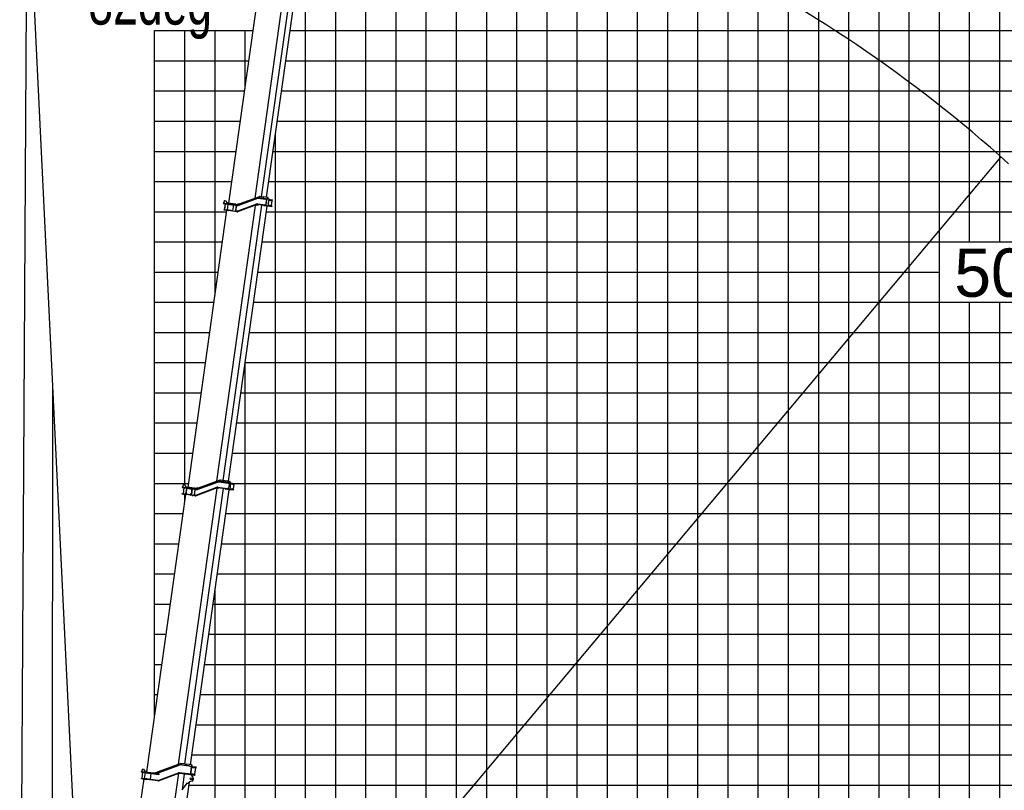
# Model space of a CAD drawing. Extents: x -441179 to 62702, y -334860 to 51651.
# Tile 43 of 68: x -150843 to -118223, y -297415 to -271883. Entities that reach past the tile are written whole.
import ezdxf

# ---------------------------------------------------------------- set-up
doc = ezdxf.new("R2010")
doc.units = 0
doc.layers.get('0').update_dxf_attribs({"linetype": 'CONTINUOUS'})

msp = doc.modelspace()

# ---------------------------------------------------------------- linework, layer by layer
at = {"color": 252, "linetype": 'Continuous'}
for p, q in [((-118372.192684, -279245.002408), (-118372.192684, -199053.593837)), ((-119372.192684, -279245.002408), (-119372.192684, -202131.286451)), ((-120372.192684, -314245.002408), (-120372.192684, -205208.979066)), ((-121372.192684, -314245.002408), (-121372.192684, -208286.547077)), ((-122372.192684, -314245.002408), (-122372.192684, -211364.239692)), ((-123372.192684, -314245.002408), (-123372.192684, -214686.905265)), ((-124372.192684, -314245.002408), (-124372.192684, -218022.518553)), ((-125372.192684, -314245.002408), (-125372.192684, -221265.075641)), ((-127372.192684, -314245.002408), (-127372.192684, -227420.460871)), ((-128372.192684, -314245.002408), (-128372.192684, -230498.262121)), ((-129372.192684, -314245.002408), (-129372.192684, -233575.954736)), ((-130372.192684, -314245.002408), (-130372.192684, -236653.64735)), ((-131372.192684, -314245.002408), (-131372.192684, -239731.383369)), ((-132372.192684, -314245.002408), (-132372.192684, -242809.075984)), ((-133372.192684, -314245.002408), (-133372.192684, -245989.617535)), ((-134372.192684, -314245.002408), (-134372.192684, -248964.363366)), ((-135372.192684, -314245.002408), (-135372.192684, -252042.05598)), ((-137372.192684, -314245.002408), (-137372.192684, -258197.407948)), ((-138372.192684, -314245.002408), (-138372.192684, -261018.964636)), ((-139372.192684, -314245.002408), (-139372.192684, -263231.053513)), ((-140372.192684, -314245.002408), (-140372.192684, -265443.14239)), ((-141372.192684, -311955.190763), (-141372.192684, -268658.337857)), ((-146372.192684, -272245.002408), (-143110.398067, -272245.002408)), ((-145372.192684, -287308.849283), (-145372.192684, -272245.002408)), ((-144372.192684, -281014.762295), (-144372.192684, -272245.002408)), ((-143372.192684, -274107.767897), (-143372.192684, -272245.002408)), ((-141885.476717, -272245.002408), (-31372.192684, -272245.002408)), ((-146372.192684, -273245.002408), (-143250.938902, -273245.002408)), ((-142026.017552, -273245.002408), (-31372.192684, -273245.002408)), ((-146372.192684, -275245.002408), (-143532.020571, -275245.002408)), ((-142307.099221, -275245.002408), (-31372.192684, -275245.002408)), ((-142372.192684, -311955.190763), (-142372.192684, -275708.166463)), ((-146372.192684, -276245.002408), (-143672.561406, -276245.002408)), ((-142447.640056, -276245.002408), (-31372.192684, -276245.002408)), ((-146372.192684, -277245.002408), (-143813.102241, -277245.002408)), ((-142588.18089, -277245.002408), (-31372.192684, -277245.002408)), ((-146372.192684, -278245.002408), (-143982.928317, -278245.002408)), ((-142671.16327, -278245.002408), (-31372.192684, -278245.002408)), ((-146372.192684, -279245.002408), (-144123.469152, -279245.002408)), ((-142811.704105, -279245.002408), (-31372.192684, -279245.002408)), ((-146372.192684, -280245.002408), (-144264.009987, -280245.002408)), ((-142952.24494, -280245.002408), (-120372.192684, -280245.002408)), ((-146372.192684, -281245.002408), (-144404.550822, -281245.002408)), ((-143092.785774, -281245.002408), (-31372.192684, -281245.002408)), ((-119372.192684, -314245.002408), (-119372.192684, -281245.002408)), ((-118372.192684, -314245.002408), (-118372.192684, -281245.002408)), ((-146372.192684, -282245.002408), (-144545.091656, -282245.002408)), ((-143233.326609, -282245.002408), (-31372.192684, -282245.002408)), ((-146372.192684, -283245.002408), (-144685.632491, -283245.002408)), ((-143373.867444, -283245.002408), (-31372.192684, -283245.002408)), ((-143372.192684, -309990.635124), (-143372.192684, -283233.085873)), ((-146372.192684, -285245.002408), (-144966.71416, -285245.002408)), ((-143654.949113, -285245.002408), (-31372.192684, -285245.002408)), ((-146372.192684, -286245.002408), (-145107.254995, -286245.002408)), ((-143795.489948, -286245.002408), (-31372.192684, -286245.002408)), ((-146372.192684, -287245.002408), (-145247.79583, -287245.002408)), ((-143729.014939, -287245.002408), (-31372.192684, -287245.002408)), ((-145372.192684, -287821.16944), (-145372.192684, -287610.082792)), ((-146372.192684, -288245.002408), (-145431.758523, -288245.002408)), ((-144016.990336, -288245.002408), (-31372.192684, -288245.002408)), ((-146372.192684, -289245.002408), (-145572.299358, -289245.002408)), ((-144157.531171, -289245.002408), (-31372.192684, -289245.002408)), ((-146372.192684, -290245.002408), (-145712.840192, -290245.002408)), ((-144298.072006, -290245.002408), (-31372.192684, -290245.002408)), ((-144372.192684, -309816.336728), (-144372.192684, -290772.398438)), ((-146372.192684, -291245.002408), (-145853.381027, -291245.002408)), ((-144438.61284, -291245.002408), (-31372.192684, -291245.002408)), ((-146372.192684, -292245.002408), (-145993.921862, -292245.002408)), ((-144579.153675, -292245.002408), (-31372.192684, -292245.002408)), ((-146372.192684, -293245.002408), (-146134.462696, -293245.002408)), ((-144719.69451, -293245.002408), (-31372.192684, -293245.002408)), ((-145000.776179, -295245.002408), (-31372.192684, -295245.002408)), ((-145141.317014, -296245.002408), (-31372.192684, -296245.002408)), ((-145235.406023, -297245.002408), (-31372.192684, -297245.002408))]:
    msp.add_line(p, q, dxfattribs=at)
at = {"color": 14, "linetype": 'Continuous'}
for p, q in [((-126372.192684, -314245.002408), (-126372.192684, -224342.768256)), ((-136372.192684, -314245.002408), (-136372.192684, -255119.720662)), ((-146372.192684, -294936.539162), (-146372.192684, -272245.002408)), ((-146372.192684, -274245.002408), (-143391.479737, -274245.002408)), ((-142166.558386, -274245.002408), (-31372.192684, -274245.002408)), ((-146372.192684, -284245.002408), (-144826.173326, -284245.002408)), ((-143514.408278, -284245.002408), (-31372.192684, -284245.002408)), ((-146372.192684, -294245.002408), (-146275.003531, -294245.002408)), ((-144860.235344, -294245.002408), (-31372.192684, -294245.002408))]:
    msp.add_line(p, q, dxfattribs=at)
at = {"color": 102, "linetype": 'Continuous'}
for p, q in [((-143914.307713, -277965.116757), (-142584.795165, -268505.143431)), ((-143045.260647, -277795.615329), (-141755.654835, -268619.593179)), ((-142827.357732, -277754.339689), (-141545.573472, -268633.970775)), ((-142661.618003, -277767.534613), (-141381.225474, -268657.06838))]:
    msp.add_line(p, q, dxfattribs=at)
at = {"color": 151, "linetype": 'Continuous'}
for p, q in [((-150623.176734, -271337.646957), (-150843.060021, -307701.474603)), ((-150373.873524, -271248.34918), (-148516.077392, -309773.874016)), ((-118335.576357, -276427.348064), (-144622.62569, -307755.033669)), ((-144067.216469, -277889.095881), (-144075.010129, -277944.550656)), ((-144053.66372, -277878.88317), (-144067.216469, -277889.095881)), ((-144053.66372, -277878.88317), (-144020.984398, -277883.475949)), ((-144020.984398, -277883.475949), (-143969.9187, -277951.242419)), ((-143612.465004, -278019.259718), (-142963.841661, -277779.175356)), ((-143608.993955, -278028.637761), (-142960.370612, -277788.553399)), ((-143608.52132, -278028.704186), (-142959.897957, -277788.619826)), ((-143605.743165, -278036.206078), (-142957.119992, -277796.122924)), ((-143575.53101, -277989.377687), (-142914.891369, -277747.978009)), ((-142951.284667, -277795.493378), (-142685.408821, -277832.859791)), ((-142950.645078, -277787.504161), (-142649.143982, -277829.877376)), ((-142674.891558, -277816.160515), (-142949.253347, -277777.60148)), ((-142779.863049, -277761.014631), (-142890.772598, -277745.42731)), ((-142782.587293, -277780.828315), (-142782.646511, -277780.819992)), ((-142774.54144, -277751.664259), (-142781.500095, -277801.177662)), ((-142775.933171, -277761.566939), (-142779.803831, -277761.022953)), ((-142629.054721, -277772.111084), (-142774.54144, -277751.664259)), ((-142669.341253, -277836.127525), (-142695.366554, -278021.307159)), ((-142685.408821, -277832.859791), (-142658.269515, -277836.673972)), ((-142674.891558, -277816.160515), (-142647.752251, -277819.974696)), ((-142661.566024, -277926.588529), (-142649.110268, -277837.96122)), ((-142658.269515, -277836.673972), (-142649.110268, -277837.96122)), ((-142649.110268, -277837.96122), (-142652.011323, -277829.474398)), ((-142636.24584, -277831.690092), (-142649.143982, -277829.877376)), ((-142638.075629, -277821.334656), (-142647.752251, -277819.974696)), ((-142638.075629, -277821.334656), (-142635.96756, -277829.710031)), ((-142636.24584, -277831.690092), (-142635.96756, -277829.710031)), ((-142585.397059, -277822.174005), (-142626.34834, -277773.632909)), ((-142614.69911, -277784.226909), (-142617.774348, -277783.794712)), ((-142584.277108, -277826.239073), (-142617.348898, -278061.557088)), ((-142589.514278, -277863.503474), (-142477.609867, -277879.230613)), ((-142587.565819, -277849.639464), (-142475.076337, -277865.448829)), ((-142585.339085, -277833.795432), (-142464.288717, -277850.807952)), ((-142496.555603, -278037.13079), (-142474.566183, -277880.66794)), ((-142495.682946, -278038.263019), (-142473.41525, -277879.820128)), ((-142473.41525, -277879.820128), (-142485.329593, -277864.007828)), ((-142477.609867, -277879.230613), (-142473.41525, -277879.820128)), ((-142475.076337, -277865.448829), (-142466.51545, -277866.651983)), ((-142468.491763, -277865.364666), (-142466.543304, -277851.500655)), ((-142466.51545, -277866.651983), (-142464.288717, -277850.807952)), ((-145266.561914, -287378.530037), (-143976.427269, -278198.74504)), ((-144312.805436, -287173.929972), (-143028.703477, -278037.069767)), ((-144099.224046, -287148.755923), (-142816.743921, -278023.435669)), ((-144090.789787, -277970.608646), (-143725.237974, -278021.983603)), ((-144088.563051, -277954.764595), (-144058.855009, -277958.939788)), ((-144075.454075, -278184.82773), (-144074.062344, -278174.925049)), ((-144075.454075, -278184.82773), (-143926.913865, -278205.703695)), ((-144075.010129, -277944.550656), (-144064.797568, -277958.104616)), ((-144074.062344, -278174.925049), (-143925.522134, -278195.801015)), ((-144036.325044, -277978.263167), (-144064.159664, -278176.31678)), ((-144031.719426, -277978.910444), (-144059.554046, -278176.964058)), ((-144058.855009, -277958.939788), (-143723.011238, -278006.139552)), ((-144033.347968, -278180.647082), (-144032.234513, -278172.724442)), ((-144032.234513, -278172.724442), (-143982.72111, -278179.683097)), ((-144005.791624, -277984.573509), (-144005.513348, -277982.593468)), ((-144005.791624, -277984.573509), (-143956.278221, -277991.532164)), ((-143983.945842, -278188.397516), (-143982.609663, -278178.89011)), ((-143982.72111, -278179.683097), (-143933.207707, -278186.641752)), ((-143947.479194, -277992.768787), (-143973.922083, -278180.91972)), ((-143973.226218, -278175.96838), (-143775.057753, -278203.819141)), ((-143972.702162, -277971.047781), (-143969.9187, -277951.242419)), ((-143971.823698, -278173.172503), (-143961.921017, -278174.564234)), ((-143959.951745, -278167.735709), (-143961.343476, -278177.63839)), ((-143959.951745, -278167.735709), (-143937.684049, -278009.292818)), ((-143956.306083, -277991.730416), (-143955.971912, -277989.352663)), ((-143956.278221, -277991.532164), (-143906.764817, -277998.490819)), ((-143948.175059, -277997.720127), (-143750.006594, -278025.570889)), ((-143947.597519, -278000.794283), (-143937.694838, -278002.186014)), ((-143944.974181, -277974.944694), (-143943.025724, -277961.080704)), ((-143683.575966, -277997.543989), (-143943.025724, -277961.080704)), ((-143936.292318, -277999.390138), (-143937.684049, -278009.292818)), ((-143934.321161, -278194.564392), (-143933.207707, -278186.641752)), ((-143927.053002, -278206.693706), (-143925.382825, -278194.809776)), ((-143643.754237, -278245.499186), (-143926.913865, -278205.703695)), ((-143925.927134, -287173.111215), (-142645.534606, -278062.644983)), ((-143925.522134, -278195.801015), (-143642.362506, -278235.596505)), ((-143906.764817, -277998.490819), (-143906.486541, -277996.510778)), ((-143776.867072, -278216.693121), (-143749.032452, -278018.639507)), ((-143725.237974, -278021.983603), (-143700.692814, -278025.4332)), ((-143698.466077, -278009.589149), (-143723.011238, -278006.139552)), ((-143709.529577, -278226.156789), (-143686.940753, -278209.13489)), ((-143700.692814, -278025.4332), (-143650.120497, -278032.540676)), ((-143698.466077, -278009.589149), (-143647.89376, -278016.696625)), ((-143688.725592, -278221.001473), (-143687.071723, -278209.233583)), ((-143688.725592, -278221.001473), (-143659.01755, -278225.176666)), ((-143688.725592, -278221.001473), (-143681.916427, -278230.037564)), ((-143686.940753, -278209.13489), (-143663.838052, -278044.750628)), ((-143683.575966, -277997.543989), (-143634.062562, -278004.502644)), ((-143679.920399, -278221.229377), (-143653.755959, -278035.059713)), ((-143675.753586, -278028.93818), (-143663.838052, -278044.750628)), ((-143663.936742, -278044.619638), (-143662.282703, -278032.85054)), ((-143662.282703, -278032.85054), (-143660.023177, -278031.148945)), ((-143662.282703, -278032.85054), (-143632.574661, -278037.025733)), ((-143641.249051, -278227.673865), (-143659.01755, -278225.176666)), ((-143647.890116, -278016.697137), (-143622.191749, -278020.308807)), ((-143623.109617, -278030.278085), (-143642.948826, -278027.489866)), ((-143635.399588, -278227.040146), (-142986.662949, -277985.991709)), ((-142983.876863, -277993.489768), (-143632.613522, -278234.538202)), ((-143624.222899, -278038.199496), (-143632.574661, -278037.025733)), ((-142980.394265, -278002.864526), (-143629.130924, -278243.912961)), ((-143577.923454, -277982.806452), (-143624.907507, -277999.908088)), ((-143624.907507, -277999.908088), (-143617.447197, -278020.406108)), ((-143570.399032, -278003.479882), (-143616.641224, -278020.311052)), ((-143577.923454, -277982.806452), (-143570.399032, -278003.479882)), ((-143561.984588, -277983.832297), (-143562.072929, -277984.46088)), ((-143560.808407, -277983.997599), (-143561.984588, -277983.832297)), ((-143028.703477, -278037.069767), (-142986.030843, -278020.85006)), ((-142986.030843, -278020.85006), (-142934.837837, -278028.044768)), ((-142706.205505, -278038.97083), (-142970.644056, -278001.806416)), ((-142704.813774, -278029.06815), (-142969.252325, -277991.903735)), ((-142968.138871, -277983.981095), (-142711.712401, -278020.019485)), ((-142763.246476, -278031.385683), (-142763.193279, -278031.39316)), ((-142752.696016, -278046.105173), (-142761.936673, -278032.617561)), ((-142622.56817, -278065.872705), (-142749.701339, -278048.005303)), ((-142712.937132, -278028.733904), (-142711.600954, -278019.226499)), ((-142684.573094, -278023.833666), (-142711.712401, -278020.019485)), ((-142704.674635, -278028.078119), (-142706.344642, -278039.960841)), ((-142679.066199, -278042.785011), (-142706.205505, -278038.97083)), ((-142677.674468, -278032.88233), (-142704.813774, -278029.06815)), ((-142684.573094, -278023.833666), (-142675.413847, -278025.120914)), ((-142675.413847, -278025.120914), (-142680.541809, -278032.479352)), ((-142669.389577, -278044.144972), (-142679.066199, -278042.785011)), ((-142664.776325, -278034.695046), (-142677.674468, -278032.88233)), ((-142675.413847, -278025.120914), (-142663.236371, -277938.473667)), ((-142669.389577, -278044.144972), (-142665.054602, -278036.675087)), ((-142665.054602, -278036.675087), (-142664.776325, -278034.695046)), ((-142619.138232, -278064.912475), (-142619.20349, -278064.903304)), ((-142615.957167, -278051.654407), (-142503.467686, -278067.463773)), ((-142613.730431, -278035.810356), (-142501.24095, -278051.619721)), ((-142611.781974, -278021.946365), (-142499.877563, -278037.673504)), ((-142495.682946, -278038.263019), (-142511.494205, -278050.17872)), ((-142494.906799, -278068.666927), (-142503.467686, -278067.463773)), ((-142492.680063, -278052.822875), (-142501.24095, -278051.619721)), ((-142499.877563, -278037.673504), (-142495.682946, -278038.263019)), ((-142494.934653, -278053.515599), (-142496.883109, -278067.379589)), ((-142492.680063, -278052.822875), (-142494.906799, -278068.666927)), ((-149752.043964, -284143.364806), (-149778.960213, -309773.874016)), ((-145432.7808, -296637.50527), (-145432.721582, -296637.513593))]:
    msp.add_line(p, q, dxfattribs=at)
at = {"color": 130, "linetype": 'Continuous'}
for p, q in [((-145456.350066, -287378.112327), (-145301.965194, -287399.809706)), ((-145454.123329, -287362.268275), (-145424.415287, -287366.443468)), ((-145431.785531, -287296.738889), (-145439.579362, -287352.194871)), ((-145439.579362, -287352.194871), (-145429.366628, -287365.747603)), ((-145418.23278, -287286.526157), (-145431.785531, -287296.738889)), ((-145424.415287, -287366.443468), (-145299.738458, -287383.965654)), ((-145418.23278, -287286.526157), (-145385.553458, -287291.118937)), ((-145385.553458, -287291.118937), (-145334.48776, -287358.885407)), ((-145337.271222, -287378.690768), (-145334.48776, -287358.885407)), ((-145310.534459, -287382.448375), (-145309.142728, -287372.545694)), ((-145047.711721, -287409.287426), (-145309.142728, -287372.545694)), ((-145299.738458, -287383.965654), (-145289.024668, -287385.471379)), ((-145010.410864, -287636.235687), (-144307.837391, -287371.260516)), ((-145006.882544, -287645.592212), (-144304.30909, -287380.617037)), ((-144967.789159, -287427.054364), (-144266.162769, -287170.6773)), ((-144963.670603, -287438.324395), (-144262.044362, -287181.948543)), ((-144960.238707, -287447.7179), (-144258.612317, -287191.340836)), ((-144214.896989, -287138.38899), (-144935.642757, -287400.021294)), ((-143956.850336, -287424.252123), (-144283.642423, -287378.324491)), ((-144282.250692, -287368.42181), (-143959.960264, -287413.716776)), ((-144248.964743, -287190.320065), (-143934.769797, -287234.477285)), ((-144247.573012, -287180.417384), (-143887.85982, -287230.971776)), ((-143926.80506, -287213.380934), (-144245.903002, -287168.534643)), ((-143875.632865, -287180.179614), (-144190.878264, -287135.874762)), ((-144118.652584, -287186.418522), (-144117.260853, -287176.515842)), ((-144065.27178, -287183.82243), (-144117.260853, -287176.515842)), ((-144066.663511, -287193.72511), (-144065.27178, -287183.82243)), ((-143933.238926, -287223.584574), (-143934.909106, -287235.468523)), ((-143934.769797, -287234.477285), (-143905.820894, -287238.545788)), ((-143928.642242, -287226.453165), (-143926.638061, -287212.192671)), ((-143926.80506, -287213.380934), (-143899.665773, -287217.195112)), ((-143909.982172, -287329.350838), (-143922.577407, -287418.970594)), ((-143897.38694, -287239.731103), (-143909.982172, -287329.350838)), ((-143905.820894, -287238.545788), (-143897.38694, -287239.731103)), ((-143901.014244, -287229.123043), (-143897.38694, -287239.731103)), ((-143890.217606, -287218.522965), (-143899.665773, -287217.195112)), ((-143855.996951, -287226.866519), (-143896.947003, -287178.325596)), ((-143890.217606, -287218.522965), (-143887.58154, -287228.991716)), ((-143887.85982, -287230.971776), (-143887.58154, -287228.991716)), ((-143854.875792, -287230.931756), (-143886.555848, -287456.347071)), ((-143875.632865, -287180.179614), (-143867.499892, -287181.322629)), ((-143871.343803, -287208.673476), (-143867.499892, -287181.322629)), ((-143859.556233, -287264.234828), (-143738.388617, -287281.263826)), ((-143857.19036, -287247.400766), (-143735.437673, -287264.51199)), ((-143855.086365, -287228.509477), (-143854.934062, -287228.530882)), ((-143855.029845, -287228.694928), (-143854.934062, -287228.530882)), ((-143854.934062, -287228.530882), (-143724.232461, -287246.899794)), ((-143754.791688, -287428.41351), (-143734.194, -287281.853341)), ((-143734.194, -287281.853341), (-143748.662188, -287262.653406)), ((-143738.388617, -287281.263826), (-143734.194, -287281.853341)), ((-143735.437673, -287264.51199), (-143726.876786, -287265.715144)), ((-143726.876786, -287265.715144), (-143724.232461, -287246.899794)), ((-146634.766729, -296804.850574), (-145343.796867, -287619.122701)), ((-145583.48359, -296549.401469), (-144298.675397, -287407.516156)), ((-145466.88451, -287596.774723), (-145465.21433, -287584.890773)), ((-145466.88451, -287596.774723), (-145412.419766, -287604.429244)), ((-145465.21433, -287584.890773), (-145410.749586, -287592.545294)), ((-145402.875182, -287385.6265), (-145431.544978, -287589.622692)), ((-145412.586765, -287605.617506), (-145410.582584, -287591.357012)), ((-145412.419766, -287604.429244), (-145343.301669, -287614.143159)), ((-145342.205686, -287602.178511), (-145410.749586, -287592.545294)), ((-145401.129765, -287593.897271), (-145399.738034, -287583.994591)), ((-145399.738034, -287583.994591), (-145350.224631, -287590.953246)), ((-145373.295145, -287395.843658), (-145372.46014, -287389.902287)), ((-145373.295145, -287395.843658), (-145323.781742, -287402.802313)), ((-145372.536367, -296542.970489), (-144090.056027, -287417.64871)), ((-145351.755671, -287601.847165), (-145350.085321, -287589.962007)), ((-145350.224631, -287590.953246), (-145340.239758, -287592.356528)), ((-145343.997535, -287619.094499), (-145335.368699, -287557.697146)), ((-145343.997535, -287619.094499), (-145336.074915, -287620.20795)), ((-145343.875866, -287614.06246), (-145342.205686, -287602.178511)), ((-145342.205686, -287602.178511), (-145341.631489, -287602.259209)), ((-145314.586231, -287404.094658), (-145341.02912, -287592.245591)), ((-145336.074915, -287620.20795), (-145328.153483, -287621.321235)), ((-145331.980004, -287555.144661), (-145335.368699, -287557.697146)), ((-145335.368699, -287557.697146), (-145327.44608, -287558.810597)), ((-145313.596201, -287404.233797), (-145335.139999, -287557.525888)), ((-145331.980004, -287555.144661), (-145327.028663, -287555.840526)), ((-145328.153483, -287621.321235), (-145319.524648, -287559.923882)), ((-145327.047825, -287616.427487), (-145327.457618, -287616.369895)), ((-145327.44608, -287558.810597), (-145319.524648, -287559.923882)), ((-145327.047825, -287616.427487), (-145325.377645, -287604.543538)), ((-145184.569877, -287636.451457), (-145327.047825, -287616.427487)), ((-145327.028663, -287555.840526), (-145322.077323, -287556.536392)), ((-145325.787438, -287604.485945), (-145325.377645, -287604.543538)), ((-145182.899697, -287624.567507), (-145325.377645, -287604.543538)), ((-145324.395706, -287594.583264), (-145300.711227, -287597.911901)), ((-145323.865326, -287403.397048), (-145322.863152, -287396.266207)), ((-145323.781742, -287402.802313), (-145274.268338, -287409.760968)), ((-145323.699841, -287589.631924), (-145181.195295, -287609.659632)), ((-145322.077323, -287556.536392), (-145319.524648, -287559.923882)), ((-145321.053794, -287557.893204), (-145301.819807, -287421.036275)), ((-145314.292066, -287409.185138), (-145126.436095, -287435.586573)), ((-145302.102958, -287607.814582), (-145300.711227, -287597.911901)), ((-145301.965194, -287399.809706), (-145291.251405, -287401.31543)), ((-145300.428076, -287411.133594), (-145301.819807, -287421.036275)), ((-145082.827288, -287430.60753), (-145291.251405, -287401.31543)), ((-145080.600552, -287414.763478), (-145289.024668, -287385.471379)), ((-145274.268338, -287409.760968), (-145273.433333, -287403.819597)), ((-145186.861104, -296569.065445), (-143906.468361, -287458.597688)), ((-145185.648937, -287641.348943), (-145184.953071, -287636.397603)), ((-145185.648937, -287641.348943), (-145177.727505, -287642.462228)), ((-145184.569877, -287636.451457), (-145182.899697, -287624.567507)), ((-145183.282891, -287624.513653), (-145177.020102, -287579.95159)), ((-145177.727505, -287642.462228), (-145169.804886, -287643.575679)), ((-145173.632594, -287577.398938), (-145177.020102, -287579.95159)), ((-145177.020102, -287579.95159), (-145169.09867, -287581.064875)), ((-145173.632594, -287577.398938), (-145168.681254, -287578.094803)), ((-145169.804886, -287643.575679), (-145161.17605, -287582.178326)), ((-145168.939783, -287638.648124), (-145169.10902, -287638.624339)), ((-145169.09867, -287581.064875), (-145161.17605, -287582.178326)), ((-145168.939783, -287638.648124), (-145167.269603, -287626.764174)), ((-145126.317893, -287644.63824), (-145168.939783, -287638.648124)), ((-145168.681254, -287578.094803), (-145163.729914, -287578.790669)), ((-145167.43884, -287626.740389), (-145167.269603, -287626.764174)), ((-145167.269603, -287626.764174), (-145124.647713, -287632.75429)), ((-145165.351243, -287611.886368), (-145151.487253, -287613.834825)), ((-145163.729914, -287578.790669), (-145161.17605, -287582.178326)), ((-145153.574849, -287628.688846), (-145124.905224, -287424.693862)), ((-145153.468502, -287613.556379), (-145144.978976, -287553.150264)), ((-145143.587245, -287543.247583), (-145144.978976, -287553.150264)), ((-145144.662199, -287629.941437), (-145115.992574, -287425.946453)), ((-145138.29877, -287505.61813), (-145143.587245, -287543.247583)), ((-145143.587245, -287543.247583), (-145141.604788, -287543.5262)), ((-145136.907039, -287495.715449), (-145138.29877, -287505.61813)), ((-145136.317521, -287505.896576), (-145138.29877, -287505.61813)), ((-145136.907039, -287495.715449), (-145128.417344, -287435.308126)), ((-145126.317893, -287644.63824), (-145099.813229, -287648.363227)), ((-145124.647713, -287632.75429), (-145098.143049, -287636.479277)), ((-145045.356943, -287656.016559), (-145099.813229, -287648.363227)), ((-145098.143049, -287636.479277), (-145043.686762, -287644.132609)), ((-145082.827288, -287430.60753), (-145068.366126, -287432.639914)), ((-145080.600552, -287414.763478), (-145066.13939, -287416.795862)), ((-145077.324683, -287639.405108), (-145054.73586, -287622.383209)), ((-145068.366126, -287432.639914), (-145019.642085, -287439.487631)), ((-145066.13939, -287416.795862), (-145017.415349, -287423.64358)), ((-145056.127591, -287632.285889), (-145029.684702, -287444.134956)), ((-145056.127591, -287632.285889), (-145047.616641, -287643.580301)), ((-145056.127591, -287632.285889), (-145024.4383, -287636.739529)), ((-144997.647094, -287416.323551), (-145047.711721, -287409.287426)), ((-145045.356943, -287656.016559), (-145023.314051, -287659.114486)), ((-145044.693748, -287435.966849), (-145031.076433, -287454.037637)), ((-145043.686762, -287644.132609), (-145021.64387, -287647.230536)), ((-145029.684702, -287444.134956), (-145022.907118, -287439.028761)), ((-145029.684702, -287444.134956), (-144997.99541, -287448.588596)), ((-145020.252139, -287637.327855), (-145024.4383, -287636.739529)), ((-145017.405684, -287423.644938), (-145012.403582, -287424.347937)), ((-145013.270921, -287436.343487), (-144983.930367, -287440.467033)), ((-145012.403582, -287424.347937), (-144982.260357, -287428.584291)), ((-145002.291477, -287643.860794), (-145006.882544, -287645.592212)), ((-144998.056147, -287655.089314), (-145002.648419, -287656.820541)), ((-144300.073757, -287391.845537), (-144998.056147, -287655.089314)), ((-144985.322098, -287450.369714), (-144997.99541, -287448.588596)), ((-144938.277176, -287392.786142), (-144985.261079, -287409.886567)), ((-144985.261079, -287409.886567), (-144979.789302, -287424.921611)), ((-144983.930367, -287440.467033), (-144982.260357, -287428.584291)), ((-144979.789302, -287424.921611), (-144963.642054, -287425.429436)), ((-144930.752777, -287413.459588), (-144963.642054, -287425.429436)), ((-144938.277176, -287392.786142), (-144930.752777, -287413.459588)), ((-144922.33814, -287393.810779), (-144922.542519, -287395.265007)), ((-144919.59896, -287394.195745), (-144922.33814, -287393.810779)), ((-144241.074276, -287415.611466), (-144298.675397, -287407.516156)), ((-143958.520343, -287436.134845), (-144285.312431, -287390.207212)), ((-144021.904177, -287440.895006), (-144031.144814, -287427.407397)), ((-143905.096364, -287458.790509), (-144018.909497, -287442.795117)), ((-143931.011362, -287417.785279), (-143959.960264, -287413.716776)), ((-143931.381057, -287439.949023), (-143958.520343, -287436.134845)), ((-143929.711049, -287428.066301), (-143956.850336, -287424.252123)), ((-143931.381057, -287439.949023), (-143921.948595, -287441.274669)), ((-143931.011362, -287417.785279), (-143922.577407, -287418.970594)), ((-143916.250791, -287429.958017), (-143929.711049, -287428.066301)), ((-143928.988173, -287428.167895), (-143922.577407, -287418.970594)), ((-143921.948595, -287441.274669), (-143916.529067, -287431.938058)), ((-143916.529067, -287431.938058), (-143916.250791, -287429.958017)), ((-143905.096364, -287458.790509), (-143891.77512, -287460.662688)), ((-143885.164117, -287446.44439), (-143763.41143, -287463.555615)), ((-143882.519795, -287427.629059), (-143760.767108, -287444.740284)), ((-143880.153922, -287410.794997), (-143758.986305, -287427.823995)), ((-143754.791688, -287428.41351), (-143773.991623, -287442.881699)), ((-143754.850543, -287464.758769), (-143763.41143, -287463.555615)), ((-143752.206221, -287445.943438), (-143760.767108, -287444.740284)), ((-143758.986305, -287427.823995), (-143754.791688, -287428.41351)), ((-143752.206221, -287445.943438), (-143754.850543, -287464.758769)), ((-145434.329045, -296982.648244), (-145433.8697, -296982.712801))]:
    msp.add_line(p, q, dxfattribs=at)
at = {"color": 10, "linetype": 'Continuous'}
for p, q in [((-147329.232291, -309348.270625), (-145571.942541, -296844.504345)), ((-146812.673922, -296806.102623), (-146782.965879, -296810.277816)), ((-146810.447185, -296790.258572), (-146780.739143, -296794.433765)), ((-146770.091919, -296812.087134), (-146798.761542, -297016.082098)), ((-146788.109385, -296724.729165), (-146795.903215, -296780.185148)), ((-146795.903215, -296780.185148), (-146785.690484, -296793.737899)), ((-146774.556635, -296714.516454), (-146788.109385, -296724.729165)), ((-146782.965879, -296810.277816), (-146309.219556, -296876.85852)), ((-146780.739143, -296794.433765), (-146306.99282, -296861.014469)), ((-146774.556635, -296714.516454), (-146741.877314, -296719.109233)), ((-146741.877314, -296719.109233), (-146690.811616, -296786.875703)), ((-146741.874898, -296719.109573), (-146739.897253, -296719.387512)), ((-146706.265624, -297018.983276), (-146679.822735, -296830.832343)), ((-146693.595078, -296806.681065), (-146690.811616, -296786.875703)), ((-146680.5186, -296835.783683), (-146484.445047, -296863.340024)), ((-146676.760996, -296809.046941), (-146675.369265, -296799.14426)), ((-146675.369265, -296799.14426), (-146413.938257, -296835.885992)), ((-146369.233556, -296842.168828), (-146413.938257, -296835.885992)), ((-146299.025958, -296822.080014), (-146344.487788, -296839.384496)), ((-146330.940552, -296853.963065), (-145564.58054, -296566.582759)), ((-146313.229132, -296860.138012), (-145560.367107, -296577.818056)), ((-146253.459442, -296801.083531), (-146300.443495, -296818.185167)), ((-146300.443495, -296818.185167), (-146292.919096, -296838.858613)), ((-146245.93502, -296821.756961), (-146292.919096, -296838.858613)), ((-146253.459442, -296801.083531), (-146245.93502, -296821.756961)), ((-145629.906157, -296567.389178), (-146252.291697, -296804.291186)), ((-146250.878472, -297089.339581), (-145576.911714, -296833.543737)), ((-146246.619656, -297100.559061), (-145572.654105, -296844.763047)), ((-145630.930014, -296567.245284), (-145607.474602, -296558.424281)), ((-145629.906157, -296567.389178), (-145630.930014, -296567.245284)), ((-145607.474602, -296558.424281), (-145526.445034, -296527.949762)), ((-145557.833107, -296843.103521), (-145176.883318, -296896.642522)), ((-145262.510737, -296872.489715), (-145556.162929, -296831.219591)), ((-145166.165924, -296629.53363), (-145545.682042, -296576.196118)), ((-145225.490726, -296609.078647), (-145543.987872, -296564.316792)), ((-145526.445034, -296527.949762), (-145513.650141, -296523.138241)), ((-145371.513083, -296543.114302), (-145511.6701, -296523.416518)), ((-145371.513083, -296543.114302), (-145308.18645, -296552.01428)), ((-145302.909945, -296552.755844), (-145308.18645, -296552.01428)), ((-145153.642007, -296573.734085), (-145302.909945, -296552.755844)), ((-145225.490726, -296609.078647), (-145198.351419, -296612.892827)), ((-145153.642007, -296573.734085), (-145198.594985, -296893.591146)), ((-145198.351419, -296612.892827), (-145168.523713, -296617.084838)), ((-145137.530821, -296575.998364), (-145182.483799, -296895.855426)), ((-145165.887648, -296627.553589), (-145168.523713, -296617.084838)), ((-145166.165924, -296629.53363), (-145165.887648, -296627.553589)), ((-145153.642007, -296573.734085), (-145137.530821, -296575.998364)), ((-145148.665688, -296655.227059), (-145147.505527, -296656.392302)), ((-145147.505527, -296656.392302), (-145013.188339, -296675.269352)), ((-145146.437933, -296639.375758), (-145010.237393, -296658.517496)), ((-145143.79361, -296620.560428), (-145138.193129, -296621.347524)), ((-145138.193129, -296621.347524), (-145007.593071, -296639.702165)), ((-145037.663345, -296879.853831), (-145008.993722, -296675.858867)), ((-145008.993722, -296675.858867), (-145023.461908, -296656.658912)), ((-145013.188339, -296675.269352), (-145008.993722, -296675.858867)), ((-145001.676506, -296659.72065), (-145010.237393, -296658.517496)), ((-144999.032184, -296640.905319), (-145001.676506, -296659.72065)), ((-148582.687983, -310233.904033), (-146723.164679, -297038.825223)), ((-146810.334403, -297026.574317), (-146808.664223, -297014.690367)), ((-146810.334403, -297026.574317), (-146771.713691, -297032.002104)), ((-146808.664223, -297014.690367), (-146660.124012, -297035.566332)), ((-146771.713691, -297032.002104), (-146628.124821, -297052.182204)), ((-146705.569758, -297014.031936), (-146509.496205, -297041.588276)), ((-146265.69826, -297090.999257), (-146660.124012, -297035.566332)), ((-146267.36844, -297102.883206), (-146628.124821, -297052.182204)), ((-146511.583802, -297056.442297), (-146482.914179, -296852.447333)), ((-146309.219556, -296876.85852), (-146289.235293, -296879.667125)), ((-146306.99282, -296861.014469), (-146287.008556, -296863.823074)), ((-146289.235293, -296879.667125), (-146232.375863, -296887.658197)), ((-146287.008556, -296863.823074), (-146230.149127, -296871.814145)), ((-145476.421746, -298959.918384), (-145220.058443, -297135.798703)), ((-145392.918207, -296878.398245), (-145465.427487, -297394.328577)), ((-145378.06327, -296880.48597), (-145392.918207, -296878.398245)), ((-145373.546268, -296877.082165), (-145378.06327, -296880.48597)), ((-145373.546268, -296877.082165), (-145364.510541, -296870.273256)), ((-145263.171722, -297180.12303), (-145240.50512, -297151.230683)), ((-145235.371431, -296876.303896), (-145262.510737, -296872.489715)), ((-145201.515928, -296881.061977), (-145235.371431, -296876.303896)), ((-145143.537045, -297113.421197), (-145215.028622, -297134.052525)), ((-145207.213902, -296892.379837), (-145201.794375, -296883.043226)), ((-145201.794375, -296883.043226), (-145201.515928, -296881.061977)), ((-145181.311243, -296896.020218), (-145173.378904, -296905.212929)), ((-145179.839477, -296877.040095), (-145043.638938, -296896.181832)), ((-145177.611722, -296861.188795), (-145176.17515, -296860.387267)), ((-145176.883318, -296896.642522), (-145046.28326, -296914.997163)), ((-145176.17515, -296860.387267), (-145041.857962, -296879.264316)), ((-145173.378729, -296905.213878), (-145105.146, -296984.298358)), ((-145037.663345, -296879.853831), (-145056.863453, -296894.323248)), ((-145046.28326, -296914.997163), (-145037.722373, -296916.200318)), ((-145043.638938, -296896.181832), (-145035.07805, -296897.384987)), ((-145041.857962, -296879.264316), (-145037.663345, -296879.853831)), ((-145037.722373, -296916.200318), (-145035.07805, -296897.384987)), ((-145464.681048, -297394.433482), (-145465.427487, -297394.328577)), ((-145455.524212, -297395.720391), (-145464.681048, -297394.433482)), ((-145455.524212, -297395.720391), (-145280.808739, -297172.866058)), ((-145288.608067, -297182.970562), (-145281.213588, -297173.521063)), ((-145281.213588, -297173.521063), (-145280.741936, -297172.917051)), ((-145279.639387, -297174.753115), (-145281.213588, -297173.521063)), ((-145279.639387, -297174.753115), (-145279.152894, -297174.131169)), ((-145279.639387, -297174.753115), (-145273.338075, -297179.681955)), ((-145273.338075, -297179.681955), (-145272.793487, -297178.986504))]:
    msp.add_line(p, q, dxfattribs=at)
msp.add_circle((-145165.718508, -297036.557527), 30.249999, dxfattribs=at)
at = {"color": 151, "linetype": 'Continuous'}
for centre, radius, start, end in [((-148272.192684, -310050.874016), 71819.228523, 21.32929, 77.003826), ((-148272.192684, -314181.20608), 71819.228523, 21.32929, 77.003826), ((-148272.192684, -310050.874016), 45019.356888, 47.887046, 80.319815), ((-142953.42854, -277807.309522), 30.000003, 81.999995, 110.311771), ((-142953.42854, -277807.309522), 20.000002, 81.999995, 110.311771), ((-142952.954677, -277807.376119), 20.000002, 81.999995, 110.311771), ((-142952.954677, -277807.376119), 12.000001, 82.000005, 110.311771), ((-142897.731253, -277794.940714), 50.000004, 81.999995, 110.072482), ((-144089.676333, -277962.686006), 8.000001, 81.999995, 262), ((-143639.579044, -278215.791144), 30.000003, 262, 290.383351), ((-143639.579044, -278215.791144), 20.000002, 262, 290.383351), ((-143639.579044, -278215.791144), 12.000001, 262, 290.383351), ((-143627.103907, -277954.989241), 50.000004, 262, 274.574518), ((-143618.934424, -278000.570043), 38.000003, 262, 290.311778), ((-143619.408287, -278000.503445), 30.000003, 262, 290.311778), ((-143618.934424, -278000.570043), 30.000003, 262, 290.311778), ((-143619.408287, -278000.503445), 20.000002, 262, 290.311778), ((-142973.427518, -278021.611777), 38.000003, 82.000005, 110.383352), ((-142973.427518, -278021.611777), 30.000003, 82.000005, 110.383352), ((-142973.427518, -278021.611777), 20.000002, 82.000005, 110.383352)]:
    msp.add_arc(centre, radius, start, end, dxfattribs=at)
at = {"color": 130, "linetype": 'Continuous'}
for centre, radius, start, end in [((-145455.236784, -287370.190915), 8.000001, 81.999995, 262), ((-144289.487624, -287419.915254), 52.000005, 81.999995, 110.663963), ((-144289.487624, -287419.915254), 42.000004, 82.000005, 110.663963), ((-144251.748205, -287210.125426), 42.000004, 81.999995, 110.072482), ((-144251.748205, -287210.125426), 30.000003, 81.999995, 110.072482), ((-144251.748205, -287210.125426), 20.000002, 81.999995, 110.072482), ((-144197.836923, -287185.388165), 50.000004, 81.999995, 109.950973), ((-145017.468677, -287617.522494), 42.000004, 262, 290.663958), ((-145017.468677, -287617.522494), 30.000003, 262, 290.663958), ((-145017.468677, -287617.522494), 20.000002, 262, 290.663958), ((-144990.688439, -287366.810147), 50.000004, 262, 278.892461), ((-144978.085164, -287398.876249), 52.000005, 262, 290.072487), ((-144978.085164, -287398.876249), 42.000004, 262, 290.072487), ((-144978.085164, -287398.876249), 30.000003, 262, 290.072487), ((-144289.487624, -287419.915254), 30.000003, 81.999995, 110.663963)]:
    msp.add_arc(centre, radius, start, end, dxfattribs=at)
at = {"color": 10, "linetype": 'Continuous'}
for centre, radius, start, end in [((-146811.560637, -296798.181192), 8.000001, 81.999995, 262), ((-146362.274901, -296792.655425), 50.000004, 262, 290.83863), ((-145562.0083, -296872.811563), 42.000004, 81.999995, 110.783628), ((-145562.0083, -296872.811563), 30.000003, 81.999995, 110.783628), ((-145549.833073, -296605.907556), 42.000004, 82.000005, 110.555814), ((-145549.833073, -296605.907556), 30.000003, 81.999995, 110.555814), ((-146341.473374, -296825.873716), 30.000003, 262.096527, 290.555814), ((-146261.523067, -297061.291215), 42.000004, 262, 290.783633), ((-146261.523067, -297061.291215), 30.000003, 262, 290.783633), ((-145201.166418, -297182.092896), 49.999999, 106.096984, 141.88626), ((-145165.718508, -297036.557527), 79.999998, 286.096984, 40.786876), ((-145267.104869, -297177.037085), 5, 232.642249, 321.886265)]:
    msp.add_arc(centre, radius, start, end, dxfattribs=at)
at = {"color": 151, "linetype": 'Continuous'}
for centre, major_axis, ratio, start_param, end_param in [((-142629.750586, -277777.062424), (-0.695866, -4.95134), 0.913545, 2.4558631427, 3.1415926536), ((-142588.800514, -277825.603349), (-0.695866, -4.95134), 0.913545, 1.5707963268, 2.4558631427), ((-144052.046859, -277967.974484), (1.113453, 7.922628), 0.892036, 3.1347517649, 3.1415926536), ((-144052.046859, -277967.974484), (-1.113453, -7.922628), 0.892036, 0, 0.0068195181), ((-144052.046859, -277967.974484), (1.113453, 7.922628), 0.892036, 3.1415926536, 3.14926649), ((-143649.007042, -278024.618036), (1.113453, 7.922628), 0.826227, 3.1415926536, 6.2831853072), ((-142765.627218, -278035.668791), (0.695866, 4.95134), 0.913545, 5.4977871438, 6.2831853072), ((-142749.005474, -278043.053963), (0.695866, 4.95134), 0.913545, 2.3561944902, 3.1415926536), ((-142659.179676, -277932.983843), (1.391731, 9.902681), 0.406737, 0.9272304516, 2.214362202), ((-142621.872304, -278060.921364), (-0.695866, -4.95134), 0.913545, 0, 1.5707963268), ((-142621.872304, -278060.921364), (-0.695866, -4.95134), 0.913545, 0, 0.7119002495)]:
    msp.add_ellipse(centre, major_axis=major_axis, ratio=ratio, start_param=start_param, end_param=end_param, dxfattribs=at)
at = {"color": 130, "linetype": 'Continuous'}
for centre, major_axis, ratio, start_param, end_param in [((-145419.587371, -287375.201113), (-1.113453, -7.922628), 0.901523, 6.2762677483, 6.2831853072), ((-145419.587371, -287375.201113), (-1.113453, -7.922628), 0.901523, 0, 0.0085832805), ((-145419.587371, -287375.201113), (-1.113453, -7.922628), 0.901523, 0, 0.0081361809), ((-143900.350475, -287181.754918), (-0.695866, -4.95134), 0.913545, 2.4558631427, 3.1415926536), ((-143859.399198, -287230.296033), (-0.695866, -4.95134), 0.913545, 1.5707963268, 2.4558631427), ((-143859.399198, -287230.296033), (-0.695866, -4.95134), 0.913545, 2.0644870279, 2.4558631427), ((-145018.528803, -287431.566219), (1.113453, 7.922628), 0.847451, 3.1415926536, 6.2831853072), ((-144034.834148, -287430.458777), (0.695866, 4.95134), 0.913545, 5.4977871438, 6.2831853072), ((-144018.213632, -287437.843776), (0.695866, 4.95134), 0.913545, 2.3561944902, 3.1415926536), ((-143891.079254, -287455.711348), (-0.695866, -4.95134), 0.913545, 0, 1.5707963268)]:
    msp.add_ellipse(centre, major_axis=major_axis, ratio=ratio, start_param=start_param, end_param=end_param, dxfattribs=at)
at = {"color": 10, "linetype": 'Continuous'}
for centre, major_axis, ratio, start_param, end_param in [((-146787.793966, -296801.52138), (1.113453, 7.922628), 0.952424, 3.1346256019, 3.1415926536), ((-146787.793966, -296801.52138), (1.113453, 7.922628), 0.952424, 3.1415926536, 3.149371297), ((-146787.793966, -296801.52138), (-1.113453, -7.922628), 0.952424, 0, 0.003433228), ((-146231.262578, -296879.736765), (1.113453, 7.922628), 0.672673, 3.1415926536, 6.2831853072)]:
    msp.add_ellipse(centre, major_axis=major_axis, ratio=ratio, start_param=start_param, end_param=end_param, dxfattribs=at)

# ---------------------------------------------------------------- texts
at = {"color": 7, "linetype": 'Continuous', "char_height": 1600, "attachment_point": 1, "line_spacing_factor": 0.794286}
for s, insert in [('\\W0.687500;\\A1;82deg', (-148565.456144, -270445.002406)), ('\\W1.022195;\\A1;50deg', (-119879.7443, -279464.044852))]:
    msp.add_mtext(s, dxfattribs=dict(at, insert=insert))

doc.saveas('drawing.dxf')
